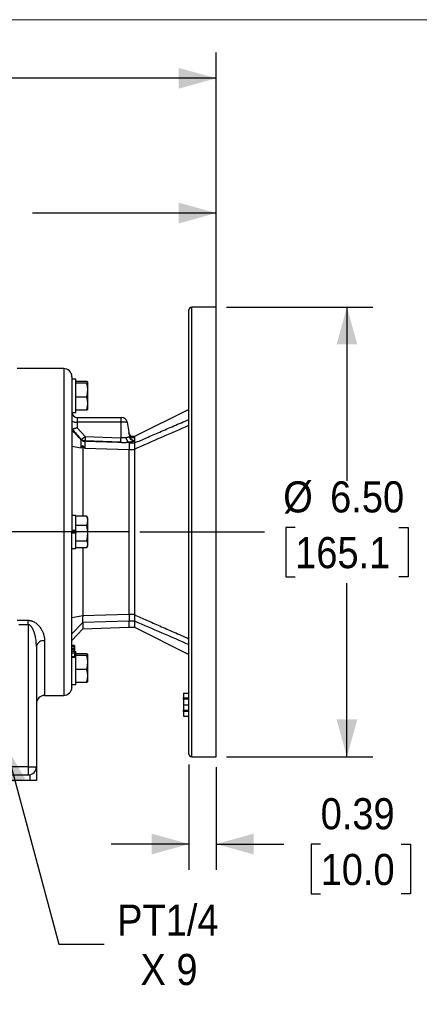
# Model space of a CAD drawing. Header units: inches. Extents: x 0 to 51, y 0 to 33.
# Tile 14 of 15: x 30.2 to 35.9, y 18.8 to 33. Entities that reach past the tile are written whole.
import ezdxf

# ---------------------------------------------------------------- set-up
doc = ezdxf.new("R2010")
doc.units = ezdxf.units.IN
doc.header["$LTSCALE"] = 3
doc.header["$MEASUREMENT"] = 0
doc.linetypes.add('SLD-Center', pattern=[0.75, 0.6, -0.05, 0.05, -0.05])
doc.linetypes.add('SLD-Solid', pattern=[0])
doc.layers.add('CENTER', color=40, linetype='SLD-Center')
doc.layers.add('SLD-DEFPOINTS', color=7, linetype='Continuous')
doc.layers.add('DIMENSIONS', color=140, linetype='SLD-Solid', lineweight=25)
doc.styles.add('SLDTEXTSTYLE0', font='GOTHIC.TTF', dxfattribs={"width": 0.913})
doc.dimstyles.new('SLDDIMSTYLE0', dxfattribs={"dimtxt": 0.45, "dimasz": 0.54, "dimexe": 0, "dimexo": 0.0625, "dimgap": 0.1125, "dimtad": 0, "dimtih": 1, "dimtoh": 1, "dimrnd": 1e-09, "dimzin": 12, "dimdsep": 46, "dimtxsty": 'SLDTEXTSTYLE0', "dimsah": 1, "dimcen": 0.09, "dimadec": 0, "dimazin": 3, "dimtfac": 1, "dimtofl": 0, "dimtmove": 0, "dimatfit": 3, "dimfxl": 0, "dimfrac": 2, "dimtolj": 1, "dimtzin": 12, "dimarcsym": 0})
doc.dimstyles.new('SLDDIMSTYLE3', dxfattribs={"dimtxt": 0.45, "dimasz": 0.54, "dimexe": 0, "dimexo": 0.0625, "dimgap": 0.1125, "dimtad": 0, "dimtih": 1, "dimtoh": 1, "dimrnd": 1e-09, "dimzin": 4, "dimdsep": 46, "dimtxsty": 'SLDTEXTSTYLE0', "dimsah": 1, "dimcen": 0.09, "dimadec": 0, "dimazin": 1, "dimtfac": 1, "dimtofl": 0, "dimtmove": 0, "dimatfit": 3, "dimfxl": 0, "dimfrac": 2, "dimtolj": 1, "dimtzin": 12, "dimarcsym": 0})
doc.dimstyles.new('SLDDIMSTYLE4', dxfattribs={"dimtxt": 0.45, "dimasz": 0.54, "dimexe": 0, "dimexo": 0.0625, "dimgap": 0.1125, "dimtad": 0, "dimtih": 1, "dimtoh": 1, "dimrnd": 1e-09, "dimdsep": 46, "dimtxsty": 'SLDTEXTSTYLE0', "dimsah": 1, "dimcen": 0.09, "dimadec": 0, "dimazin": 2, "dimtfac": 1, "dimtmove": 0, "dimatfit": 0, "dimfxl": 0, "dimfrac": 2, "dimtolj": 1, "dimtzin": 12, "dimarcsym": 0})
doc.dimstyles.new('SLDDIMSTYLE5', dxfattribs={"dimtxt": 0.45, "dimasz": 0.54, "dimexe": 0, "dimexo": 0.0625, "dimgap": 0.1125, "dimtad": 0, "dimtih": 1, "dimtoh": 1, "dimrnd": 1e-09, "dimzin": 12, "dimdsep": 46, "dimtxsty": 'SLDTEXTSTYLE0', "dimsah": 1, "dimcen": 0, "dimadec": 0, "dimazin": 3, "dimtfac": 1, "dimtofl": 0, "dimtmove": 0, "dimatfit": 3, "dimfxl": 0, "dimfrac": 2, "dimtolj": 1, "dimtzin": 12, "dimarcsym": 0})

# ---------------------------------------------------------------- blocks, each defined once
blk = doc.blocks.new('Block2')
at = {"color": 7, "linetype": 'SLD-Solid', "lineweight": 18}
blk.add_line((51, 33), (0, 33), dxfattribs=at)
blk = doc.blocks.new('_D_6')
at = {"layer": 'DIMENSIONS'}
for p, q in [((22.66, 28.572), (22.66, 32.528)), ((33.014, 28.996), (33.014, 32.528)), ((22.66, 32.153), (26.557, 32.153)), ((27.089, 32.149), (26.952, 32.149)), ((26.952, 32.149), (26.952, 31.435)), ((28.585, 32.149), (28.722, 32.149)), ((28.722, 32.149), (28.722, 31.435)), ((33.014, 32.153), (29.117, 32.153)), ((26.952, 31.435), (27.089, 31.435)), ((28.722, 31.435), (28.585, 31.435))]:
    blk.add_line(p, q, dxfattribs=at)
for points in [[(22.66, 32.153), (23.2, 32.003), (23.2, 32.303)], [(33.014, 32.153), (32.474, 32.303), (32.474, 32.003)]]:
    blk.add_solid(points, dxfattribs=at)
at = {"layer": 'DIMENSIONS', "char_height": 0.45, "attachment_point": 1, "style": 'SLDTEXTSTYLE0'}
for s, insert in [('10.35', (27.089, 32.816)), ('263.0', (27.089, 32.01))]:
    blk.add_mtext(s, dxfattribs=dict(at, insert=insert))
blk = doc.blocks.new('_D_7')
at = {"layer": 'DIMENSIONS'}
for p, q in [((25.14, 26.153), (25.14, 30.58)), ((33.014, 27.407), (33.014, 30.58)), ((25.14, 30.205), (27.797, 30.205)), ((28.329, 30.201), (28.192, 30.201)), ((28.192, 30.201), (28.192, 29.487)), ((29.825, 30.201), (29.962, 30.201)), ((29.962, 30.201), (29.962, 29.487)), ((33.014, 30.205), (30.357, 30.205)), ((28.192, 29.487), (28.329, 29.487)), ((29.962, 29.487), (29.825, 29.487))]:
    blk.add_line(p, q, dxfattribs=at)
for points in [[(25.14, 30.205), (25.68, 30.055), (25.68, 30.355)], [(33.014, 30.205), (32.474, 30.355), (32.474, 30.055)]]:
    blk.add_solid(points, dxfattribs=at)
at = {"layer": 'DIMENSIONS', "char_height": 0.45, "attachment_point": 1, "style": 'SLDTEXTSTYLE0'}
for s, insert in [('7.87', (28.495, 30.867)), ('200.0', (28.329, 30.062))]:
    blk.add_mtext(s, dxfattribs=dict(at, insert=insert))
blk = doc.blocks.new('_D_8')
at = {"layer": 'DIMENSIONS'}
for p, q in [((33.164, 28.846), (35.279, 28.846)), ((34.904, 28.846), (34.904, 26.335)), ((34.156, 25.662), (34.019, 25.662)), ((34.019, 25.662), (34.019, 24.948)), ((35.652, 25.662), (35.789, 25.662)), ((35.789, 25.662), (35.789, 24.948)), ((34.019, 24.948), (34.156, 24.948)), ((35.789, 24.948), (35.652, 24.948)), ((34.904, 22.346), (34.904, 24.856)), ((33.164, 22.346), (35.279, 22.346))]:
    blk.add_line(p, q, dxfattribs=at)
for points in [[(34.904, 28.846), (34.754, 28.306), (35.054, 28.306)], [(34.904, 22.346), (35.054, 22.886), (34.754, 22.886)]]:
    blk.add_solid(points, dxfattribs=at)
at = {"layer": 'DIMENSIONS', "char_height": 0.45, "attachment_point": 1, "style": 'SLDTEXTSTYLE0'}
for s, insert in [('%%c', (33.983, 26.328)), ('6.50', (34.661, 26.328)), ('165.1', (34.156, 25.522))]:
    blk.add_mtext(s, dxfattribs=dict(at, insert=insert))
blk = doc.blocks.new('_D_10')
at = {"layer": 'DIMENSIONS'}
for p, q in [((32.621, 22.235), (32.621, 20.71)), ((33.014, 22.196), (33.014, 20.71)), ((32.621, 21.085), (31.496, 21.085)), ((33.014, 21.085), (33.992, 21.085)), ((34.524, 21.081), (34.386, 21.081)), ((34.386, 21.081), (34.386, 20.367)), ((35.687, 21.081), (35.824, 21.081)), ((35.824, 21.081), (35.824, 20.367)), ((34.386, 20.367), (34.524, 20.367)), ((35.824, 20.367), (35.687, 20.367))]:
    blk.add_line(p, q, dxfattribs=at)
for points in [[(32.621, 21.085), (32.081, 21.235), (32.081, 20.935)], [(33.014, 21.085), (33.554, 20.935), (33.554, 21.235)]]:
    blk.add_solid(points, dxfattribs=at)
at = {"layer": 'DIMENSIONS', "char_height": 0.45, "attachment_point": 1, "style": 'SLDTEXTSTYLE0'}
for s, insert in [('0.39', (34.524, 21.748)), ('10.0', (34.524, 20.942))]:
    blk.add_mtext(s, dxfattribs=dict(at, insert=insert))
blk = doc.blocks.new('_D_14')
at = {"layer": 'DIMENSIONS'}
for p, q in [((19.64, 27.559), (19.503, 27.559)), ((19.503, 27.559), (19.503, 26.845)), ((20.471, 27.559), (20.609, 27.559)), ((20.609, 27.559), (20.609, 26.845)), ((21.186, 27.563), (21.936, 27.563)), ((21.936, 27.563), (21.936, 25.903)), ((19.503, 26.845), (19.64, 26.845)), ((20.609, 26.845), (20.471, 26.845)), ((24.89, 25.903), (21.561, 25.903)), ((31.76, 25.596), (21.561, 25.596)), ((21.936, 25.596), (21.936, 24.471))]:
    blk.add_line(p, q, dxfattribs=at)
for points in [[(21.936, 25.903), (22.086, 26.443), (21.786, 26.443)], [(21.936, 25.596), (21.786, 25.056), (22.086, 25.056)]]:
    blk.add_solid(points, dxfattribs=at)
at = {"layer": 'DIMENSIONS', "char_height": 0.45, "attachment_point": 1, "style": 'SLDTEXTSTYLE0'}
for s, insert in [('0.31', (19.474, 28.225)), ('7.8', (19.64, 27.42))]:
    blk.add_mtext(s, dxfattribs=dict(at, insert=insert))
blk = doc.blocks.new('_D_15')
at = {"layer": 'DIMENSIONS'}
for p, q in [((29.969, 22.51), (30.739, 19.636)), ((30.739, 19.636), (31.395, 19.636))]:
    blk.add_line(p, q, dxfattribs=at)
blk.add_solid([(29.969, 22.51), (29.964, 21.95), (30.254, 22.027)], dxfattribs=at)
at = {"layer": 'DIMENSIONS', "char_height": 0.45, "attachment_point": 1, "style": 'SLDTEXTSTYLE0'}
for s, insert in [('PT1/4', (31.583, 20.211)), ('X 9', (31.92, 19.497))]:
    blk.add_mtext(s, dxfattribs=dict(at, insert=insert))

msp = doc.modelspace()

# ---------------------------------------------------------------- linework, layer by layer
for p, q in [((33.014, 28.846), (32.66, 28.846)), ((32.66, 22.346), (32.66, 28.846)), ((33.014, 22.346), (33.014, 28.846)), ((30.81, 27.958), (30.14, 27.958)), ((30.81, 27.958), (30.81, 23.233)), ((30.987, 27.804), (30.928, 27.804)), ((30.987, 27.324), (30.987, 27.804)), ((31.143, 27.771), (30.987, 27.771)), ((31.159, 27.758), (31.157, 27.763)), ((31.159, 27.546), (31.159, 27.758)), ((30.987, 27.749), (31.143, 27.749)), ((31.143, 27.543), (30.987, 27.543)), ((31.159, 27.371), (31.159, 27.546)), ((31.143, 27.358), (30.987, 27.358)), ((31.155, 27.366), (31.143, 27.358)), ((31.157, 27.366), (31.159, 27.371)), ((32.621, 27.367), (31.833, 26.974)), ((30.928, 27.324), (30.987, 27.324)), ((31.006, 27.249), (31.006, 27.184)), ((31.006, 27.249), (31.636, 27.249)), ((31.006, 27.184), (31.006, 27.102)), ((31.636, 27.184), (31.006, 27.184)), ((31.636, 27.249), (31.636, 27.184)), ((31.727, 27.184), (31.636, 27.184)), ((31.636, 27.184), (31.636, 26.956)), ((31.727, 27.184), (31.763, 26.98)), ((31.006, 27.102), (31.12, 26.975)), ((31.634, 26.892), (31.118, 26.911)), ((31.754, 26.883), (31.118, 26.903)), ((31.12, 26.975), (31.636, 26.956)), ((31.833, 26.974), (31.779, 26.974)), ((31.833, 26.974), (31.833, 26.963)), ((31.833, 26.908), (31.833, 26.883)), ((31.063, 26.809), (30.928, 26.831)), ((31.085, 26.845), (31.085, 25.822)), ((31.754, 26.785), (31.118, 26.804)), ((31.754, 26.883), (31.754, 26.893)), ((31.754, 26.883), (31.754, 26.883)), ((31.754, 26.883), (31.833, 26.883)), ((31.754, 26.785), (31.754, 26.784)), ((31.754, 26.784), (31.754, 24.407)), ((31.833, 26.784), (31.754, 26.784)), ((31.833, 26.784), (31.833, 24.407)), ((30.987, 25.836), (30.928, 25.836)), ((30.987, 25.615), (30.987, 25.836)), ((31.143, 25.822), (30.987, 25.822)), ((31.143, 25.822), (31.146, 25.812)), ((31.159, 25.789), (31.148, 25.813)), ((31.159, 25.788), (31.159, 25.789)), ((31.159, 25.402), (31.159, 25.788)), ((31.143, 25.69), (30.987, 25.69)), ((30.987, 25.615), (30.928, 25.615)), ((30.928, 25.605), (30.987, 25.605)), ((30.987, 25.586), (30.928, 25.586)), ((30.987, 25.577), (30.928, 25.577)), ((30.987, 25.611), (30.987, 25.615)), ((30.987, 25.611), (30.987, 25.58)), ((30.987, 25.58), (30.987, 25.577)), ((30.987, 25.356), (30.987, 25.577)), ((30.928, 25.356), (30.987, 25.356)), ((31.143, 25.464), (30.987, 25.464)), ((30.987, 25.369), (31.143, 25.369)), ((31.085, 25.369), (31.085, 24.386)), ((31.148, 25.378), (31.159, 25.402)), ((30.928, 24.36), (31.085, 24.386)), ((31.085, 24.386), (31.754, 24.407)), ((31.754, 24.407), (31.754, 24.407)), ((31.754, 24.407), (31.833, 24.407)), ((30.14, 24.319), (30.298, 24.319)), ((30.298, 24.255), (30.16, 24.255)), ((30.298, 24.255), (30.298, 24.319)), ((30.298, 24.255), (30.298, 22.202)), ((31.085, 24.288), (30.928, 24.121)), ((30.928, 24.026), (31.085, 24.194)), ((31.754, 24.308), (31.085, 24.288)), ((31.085, 24.288), (31.085, 24.194)), ((31.085, 24.194), (31.754, 24.218)), ((31.833, 24.308), (31.754, 24.308)), ((31.754, 24.308), (31.754, 24.308)), ((31.754, 24.308), (31.754, 24.218)), ((31.754, 24.218), (31.833, 24.218)), ((31.833, 24.296), (31.833, 24.218)), ((31.833, 24.218), (32.621, 23.824)), ((30.416, 23.944), (30.416, 22.202)), ((30.534, 24.023), (30.534, 23.233)), ((30.967, 23.955), (30.928, 23.955)), ((30.967, 23.941), (30.928, 23.941)), ((30.967, 23.913), (30.928, 23.913)), ((30.928, 23.912), (30.967, 23.912)), ((30.967, 23.925), (30.967, 23.936)), ((30.967, 23.893), (30.928, 23.893)), ((30.967, 23.866), (30.928, 23.866)), ((30.967, 23.842), (30.928, 23.842)), ((30.967, 23.79), (30.928, 23.79)), ((30.967, 23.782), (30.928, 23.782)), ((30.967, 23.866), (30.967, 23.893)), ((30.987, 23.867), (30.967, 23.867)), ((30.967, 23.782), (30.967, 23.79)), ((30.987, 23.388), (30.987, 23.867)), ((31.143, 23.834), (30.987, 23.834)), ((31.143, 23.812), (30.987, 23.812)), ((31.159, 23.821), (31.157, 23.826)), ((31.159, 23.609), (31.159, 23.821)), ((31.143, 23.606), (30.987, 23.606)), ((31.159, 23.434), (31.159, 23.609)), ((30.987, 23.388), (30.928, 23.388)), ((31.143, 23.421), (30.987, 23.421)), ((31.155, 23.429), (31.143, 23.421)), ((31.157, 23.429), (31.159, 23.434)), ((30.534, 23.233), (30.81, 23.233)), ((32.542, 23.264), (32.621, 23.264)), ((32.542, 23.199), (32.621, 23.199)), ((32.542, 23.18), (32.542, 23.199)), ((32.621, 23.18), (32.542, 23.18)), ((32.542, 23.099), (32.621, 23.099)), ((32.542, 23.018), (32.621, 23.018)), ((32.542, 22.999), (32.542, 23.018)), ((32.621, 22.999), (32.542, 22.999)), ((32.542, 22.933), (32.621, 22.933)), ((32.66, 22.346), (33.014, 22.346)), ((30.298, 22.202), (29.156, 22.202)), ((30.298, 22.202), (30.416, 22.202)), ((30.298, 22.202), (30.298, 22.084)), ((30.416, 22.202), (30.416, 22.005)), ((29.156, 22.084), (30.298, 22.084)), ((30.319, 22.086), (30.319, 22.005)), ((30.319, 22.005), (29.252, 22.005)), ((30.416, 22.005), (30.319, 22.005))]:
    msp.add_line(p, q)
for centre, radius, start, end in [((32.66, 28.806), 0.0394, 90, 180), ((30.81, 27.84), 0.118, 0, 90), ((31.006, 27.328), 0.0787, 180, 270), ((30.987, 27.308), 0.125, 241.5186, 278.7792), ((31.649, 27.171), 0.0787, 10, 90), ((28.251, 27.069), 3.388, 357.0045, 358.0907), ((31.833, 27.033), 0.0786, 190.0564, 270.1117), ((31.84, 26.993), 0.0782, 190.1511, 265.2882), ((30.518, 23.919), 0.105, 80.9631, 166.3571), ((30.81, 23.352), 0.118, 270, 0), ((30.534, 23.115), 0.118, 90, 180), ((32.66, 22.385), 0.0394, 180, 270), ((30.298, 22.202), 0.118, 270, 0)]:
    msp.add_arc(centre, radius, start, end)
for points, knots in [([(32.621, 25.596), (32.621, 26.447), (32.621, 27.264), (32.621, 28.468), (32.621, 28.806), (32.621, 28.806)], [0, 0, 0, 0, 0.5, 0.5, 1, 1, 1, 1]), ([(30.928, 27.84), (30.928, 27.84), (30.928, 27.603), (30.928, 26.762), (30.928, 26.191), (30.928, 25.596)], [0, 0, 0, 0, 0.5, 0.5, 1, 1, 1, 1]), ([(31.143, 27.749), (31.144, 27.75), (31.146, 27.751), (31.149, 27.752), (31.152, 27.754), (31.154, 27.755), (31.157, 27.758), (31.158, 27.76), (31.157, 27.763), (31.154, 27.766), (31.149, 27.768), (31.145, 27.77), (31.143, 27.771)], [0, 0, 0, 0, 0.06553, 0.129129, 0.190835, 0.250689, 0.376891, 0.500138, 0.623002, 0.748991, 0.870648, 1, 1, 1, 1]), ([(31.143, 27.543), (31.144, 27.547), (31.146, 27.556), (31.149, 27.569), (31.152, 27.582), (31.154, 27.599), (31.157, 27.621), (31.158, 27.646), (31.157, 27.671), (31.154, 27.697), (31.15, 27.723), (31.145, 27.74), (31.143, 27.749)], [0, 0, 0, 0, 0.065882, 0.129816, 0.191839, 0.251992, 0.378566, 0.502206, 0.618849, 0.74042, 0.867345, 1, 1, 1, 1]), ([(31.143, 27.358), (31.144, 27.362), (31.146, 27.369), (31.149, 27.381), (31.152, 27.393), (31.154, 27.408), (31.157, 27.427), (31.158, 27.45), (31.157, 27.473), (31.154, 27.495), (31.15, 27.519), (31.145, 27.535), (31.143, 27.543)], [0, 0, 0, 0, 0.065882, 0.129816, 0.191839, 0.251992, 0.378566, 0.502206, 0.618849, 0.74042, 0.867345, 1, 1, 1, 1]), ([(31.636, 27.249), (31.64, 27.249), (31.643, 27.249), (31.648, 27.249), (31.649, 27.249), (31.649, 27.249)], [0, 0, 0, 0, 0.5, 0.5, 1, 1, 1, 1]), ([(31.833, 26.882), (31.892, 26.907), (32.013, 26.96), (32.203, 27.042), (32.407, 27.13), (32.548, 27.191), (32.621, 27.222)], [0, 0, 0, 0, 0.223317, 0.464423, 0.723319, 1, 1, 1, 1]), ([(31.006, 27.102), (31.005, 27.101), (31.001, 27.1), (30.996, 27.098), (30.991, 27.096), (30.987, 27.095), (30.984, 27.094), (30.977, 27.092), (30.968, 27.089), (30.958, 27.086), (30.949, 27.084), (30.942, 27.083), (30.936, 27.083), (30.932, 27.083), (30.93, 27.083), (30.929, 27.084)], [0, 0, 0, 0, 0.053148, 0.101665, 0.145553, 0.18481, 0.219436, 0.249433, 0.381471, 0.499537, 0.607243, 0.710977, 0.810894, 0.907171, 1, 1, 1, 1]), ([(30.929, 27.084), (30.952, 27.059), (30.996, 27.009), (31.041, 26.96), (31.063, 26.935)], [0, 0, 0, 0, 0.502254, 1, 1, 1, 1]), ([(31.063, 26.809), (31.063, 26.811), (31.063, 26.816), (31.063, 26.824), (31.062, 26.833), (31.062, 26.842), (31.062, 26.857), (31.062, 26.872), (31.061, 26.888), (31.062, 26.901), (31.062, 26.913), (31.062, 26.921), (31.063, 26.925), (31.063, 26.927), (31.063, 26.927)], [0, 0, 0, 0, 0.039554, 0.084425, 0.134619, 0.190161, 0.251097, 0.403881, 0.500679, 0.594062, 0.750132, 0.847603, 0.930862, 1, 1, 1, 1]), ([(31.063, 26.935), (31.063, 26.935), (31.064, 26.935), (31.065, 26.935), (31.066, 26.936), (31.067, 26.936), (31.069, 26.937), (31.071, 26.938), (31.076, 26.941), (31.084, 26.946), (31.092, 26.952), (31.1, 26.958), (31.106, 26.963), (31.111, 26.967), (31.116, 26.971), (31.119, 26.974), (31.12, 26.975)], [0, 0, 0, 0, 0.048628, 0.093992, 0.136091, 0.174924, 0.21049, 0.242792, 0.384162, 0.500023, 0.645854, 0.757246, 0.825317, 0.881244, 0.947754, 1, 1, 1, 1]), ([(31.118, 26.911), (31.116, 26.911), (31.112, 26.911), (31.107, 26.912), (31.102, 26.913), (31.096, 26.914), (31.091, 26.916), (31.086, 26.918), (31.081, 26.921), (31.076, 26.924), (31.071, 26.927), (31.067, 26.931), (31.064, 26.934), (31.063, 26.935)], [0, 0, 0, 0, 0.08596, 0.172859, 0.260714, 0.349544, 0.439365, 0.530196, 0.622051, 0.714945, 0.808894, 0.903908, 1, 1, 1, 1]), ([(31.118, 26.903), (31.116, 26.903), (31.113, 26.903), (31.107, 26.904), (31.101, 26.905), (31.095, 26.907), (31.087, 26.91), (31.08, 26.913), (31.074, 26.918), (31.068, 26.922), (31.064, 26.926), (31.063, 26.927)], [0, 0, 0, 0, 0.073278, 0.159903, 0.25987, 0.373179, 0.499825, 0.645591, 0.749789, 0.881723, 1, 1, 1, 1]), ([(31.118, 26.903), (31.118, 26.903), (31.117, 26.902), (31.117, 26.9), (31.117, 26.899), (31.117, 26.897), (31.117, 26.895), (31.117, 26.893), (31.116, 26.889), (31.116, 26.882), (31.116, 26.87), (31.116, 26.856), (31.116, 26.843), (31.117, 26.832), (31.117, 26.823), (31.117, 26.813), (31.118, 26.807), (31.118, 26.804)], [0, 0, 0, 0, 0.041971, 0.08218, 0.120484, 0.156756, 0.190887, 0.222781, 0.252359, 0.382212, 0.501074, 0.620037, 0.749867, 0.805187, 0.87499, 0.938192, 1, 1, 1, 1]), ([(31.12, 26.975), (31.12, 26.973), (31.12, 26.97), (31.12, 26.964), (31.12, 26.957), (31.119, 26.949), (31.119, 26.94), (31.119, 26.933), (31.118, 26.927), (31.118, 26.922), (31.118, 26.917), (31.118, 26.913), (31.118, 26.911), (31.118, 26.911)], [0, 0, 0, 0, 0.043714, 0.104947, 0.18369, 0.279935, 0.378334, 0.500038, 0.571715, 0.657557, 0.757557, 0.871708, 1, 1, 1, 1]), ([(31.711, 26.957), (31.709, 26.957), (31.706, 26.957), (31.7, 26.956), (31.694, 26.956), (31.688, 26.956), (31.682, 26.955), (31.675, 26.955), (31.669, 26.955), (31.662, 26.955), (31.656, 26.955), (31.649, 26.955), (31.643, 26.956), (31.638, 26.956), (31.636, 26.956)], [0, 0, 0, 0, 0.085258, 0.170157, 0.254699, 0.338886, 0.422721, 0.506207, 0.589347, 0.672146, 0.754606, 0.836732, 0.918529, 1, 1, 1, 1]), ([(31.759, 26.973), (31.758, 26.972), (31.757, 26.971), (31.755, 26.97), (31.753, 26.969), (31.75, 26.968), (31.748, 26.967), (31.746, 26.966), (31.743, 26.965), (31.74, 26.964), (31.734, 26.962), (31.727, 26.96), (31.719, 26.959), (31.714, 26.958), (31.711, 26.957)], [0, 0, 0, 0, 0.0772714, 0.1503618, 0.2192488, 0.2839115, 0.3443305, 0.400488, 0.4523674, 0.4999539, 0.6343448, 0.7625163, 0.8844163, 1, 1, 1, 1]), ([(31.711, 26.957), (31.712, 26.956), (31.712, 26.952), (31.713, 26.946), (31.715, 26.941), (31.716, 26.936), (31.718, 26.932), (31.72, 26.928), (31.722, 26.924), (31.723, 26.92), (31.725, 26.917), (31.728, 26.913), (31.732, 26.908), (31.737, 26.903), (31.742, 26.898), (31.748, 26.895), (31.752, 26.894), (31.754, 26.893)], [0, 0, 0, 0, 0.0581842, 0.1151367, 0.1706017, 0.224345, 0.2761577, 0.3258578, 0.3732905, 0.4183286, 0.4608705, 0.5008384, 0.5934426, 0.6906239, 0.7915006, 0.8950189, 1, 1, 1, 1]), ([(31.779, 26.973), (31.779, 26.974), (31.779, 26.976), (31.774, 26.982), (31.766, 26.993), (31.757, 27.009), (31.755, 27.022), (31.753, 27.029)], [0, 0, 0, 0, 0.159816, 0.356748, 0.55742, 0.769653, 1, 1, 1, 1]), ([(31.833, 26.963), (31.824, 26.963), (31.815, 26.964), (31.806, 26.967), (31.797, 26.97), (31.789, 26.975), (31.782, 26.981), (31.775, 26.987), (31.768, 26.994), (31.764, 27.002), (31.759, 27.01), (31.756, 27.019), (31.754, 27.028)], [0, 0, 0, 0, 0.248961, 0.248961, 0.248961, 0.504005, 0.504005, 0.504005, 0.759049, 0.759049, 0.759049, 1.014093, 1.014093, 1.014093, 1.014093]), ([(31.833, 26.908), (31.832, 26.908), (31.831, 26.907), (31.828, 26.906), (31.825, 26.905), (31.82, 26.904), (31.813, 26.902), (31.804, 26.9), (31.793, 26.898), (31.781, 26.896), (31.769, 26.894), (31.759, 26.893), (31.754, 26.893)], [0, 0, 0, 0, 0.06306, 0.126182, 0.1895, 0.253148, 0.377086, 0.501066, 0.626302, 0.750576, 0.874828, 1, 1, 1, 1]), ([(31.763, 26.98), (31.763, 26.979), (31.763, 26.979), (31.763, 26.978), (31.762, 26.976), (31.761, 26.974), (31.759, 26.973), (31.759, 26.973)], [0, 0, 0, 0, 0.126715, 0.293038, 0.499145, 0.787664, 1, 1, 1, 1]), ([(31.833, 26.908), (31.832, 26.909), (31.827, 26.909), (31.817, 26.911), (31.802, 26.916), (31.787, 26.925), (31.777, 26.936), (31.77, 26.945), (31.765, 26.955), (31.761, 26.964), (31.759, 26.97), (31.759, 26.973)], [0, 0, 0, 0, 0.045875, 0.141859, 0.292326, 0.499704, 0.614656, 0.722822, 0.82334, 0.915765, 1, 1, 1, 1]), ([(31.777, 26.969), (31.78, 26.969), (31.794, 26.968), (31.809, 26.967), (31.823, 26.966), (31.83, 26.965), (31.832, 26.964), (31.833, 26.963)], [0, 0, 0, 0, 0.090884, 0.393059, 0.595226, 0.793869, 1, 1, 1, 1]), ([(31.833, 26.963), (31.833, 26.962), (31.833, 26.962), (31.833, 26.961), (31.833, 26.96), (31.833, 26.959), (31.833, 26.959), (31.833, 26.957), (31.833, 26.956), (31.833, 26.954)], [0, 0, 0, 0, 0.001000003, 0.001000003, 0.001000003, 0.002000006, 0.002000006, 0.002000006, 0.003622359, 0.003622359, 0.003622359, 0.003622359]), ([(31.063, 26.809), (31.063, 26.809), (31.063, 26.809), (31.063, 26.809), (31.064, 26.809), (31.064, 26.81), (31.065, 26.811), (31.066, 26.814), (31.069, 26.82), (31.073, 26.828), (31.079, 26.837), (31.083, 26.842), (31.085, 26.845)], [0, 0, 0, 0, 0.0078439, 0.0167059, 0.0240592, 0.0354571, 0.0625873, 0.1251489, 0.2502723, 0.5003053, 0.7492716, 1, 1, 1, 1]), ([(31.085, 26.845), (31.087, 26.842), (31.092, 26.836), (31.099, 26.827), (31.108, 26.816), (31.114, 26.808), (31.118, 26.804)], [0, 0, 0, 0, 0.204521, 0.439318, 0.704461, 1, 1, 1, 1]), ([(31.634, 26.892), (31.637, 26.892), (31.643, 26.892), (31.652, 26.891), (31.661, 26.891), (31.67, 26.891), (31.679, 26.891), (31.688, 26.891), (31.699, 26.891), (31.712, 26.891), (31.727, 26.892), (31.741, 26.892), (31.75, 26.893), (31.754, 26.893)], [0, 0, 0, 0, 0.071903, 0.143421, 0.214702, 0.285895, 0.357148, 0.428611, 0.500431, 0.625733, 0.750231, 0.874721, 1, 1, 1, 1]), ([(31.754, 26.893), (31.754, 26.893), (31.754, 26.893), (31.754, 26.893), (31.754, 26.893)], [0, 0, 0, 0, 0.472294, 1, 1, 1, 1]), ([(31.754, 26.883), (31.754, 26.883), (31.754, 26.882), (31.755, 26.88), (31.755, 26.878), (31.755, 26.876), (31.755, 26.873), (31.755, 26.87), (31.755, 26.866), (31.755, 26.862), (31.755, 26.857), (31.755, 26.853), (31.755, 26.848), (31.755, 26.842), (31.755, 26.837), (31.755, 26.831), (31.755, 26.825), (31.755, 26.818), (31.755, 26.812), (31.755, 26.805), (31.755, 26.798), (31.754, 26.792), (31.754, 26.787), (31.754, 26.785)], [0, 0, 0, 0, 0.0475731, 0.0951503, 0.1427317, 0.1903175, 0.2379075, 0.2855021, 0.3331011, 0.3807047, 0.4283129, 0.4759258, 0.5235436, 0.5711662, 0.6187937, 0.6664262, 0.7140638, 0.7617066, 0.8093545, 0.8570078, 0.9046664, 0.9523305, 1, 1, 1, 1]), ([(31.833, 26.882), (31.833, 26.88), (31.833, 26.877), (31.833, 26.867), (31.833, 26.861), (31.833, 26.849), (31.833, 26.844), (31.833, 26.835), (31.833, 26.831), (31.833, 26.82), (31.833, 26.815), (31.833, 26.804), (31.833, 26.799), (31.833, 26.793)], [0, 0, 0, 0, 0.25, 0.25, 0.5, 0.5, 0.625, 0.625, 0.75, 0.75, 0.875, 0.875, 1, 1, 1, 1]), ([(31.143, 25.69), (31.144, 25.693), (31.146, 25.699), (31.149, 25.707), (31.152, 25.715), (31.154, 25.726), (31.157, 25.74), (31.158, 25.756), (31.157, 25.772), (31.154, 25.788), (31.15, 25.805), (31.145, 25.816), (31.143, 25.822)], [0, 0, 0, 0, 0.065882, 0.129816, 0.191839, 0.251992, 0.378566, 0.502206, 0.618849, 0.74042, 0.867345, 1, 1, 1, 1]), ([(31.143, 25.464), (31.144, 25.469), (31.146, 25.479), (31.149, 25.493), (31.152, 25.507), (31.154, 25.525), (31.157, 25.549), (31.158, 25.577), (31.157, 25.606), (31.154, 25.634), (31.149, 25.662), (31.145, 25.681), (31.143, 25.69)], [0, 0, 0, 0, 0.06553, 0.129129, 0.190835, 0.250689, 0.376891, 0.500138, 0.623002, 0.748991, 0.870648, 1, 1, 1, 1]), ([(30.928, 23.355), (30.928, 23.354), (30.928, 23.35), (30.928, 23.376), (30.928, 23.433), (30.928, 23.522), (30.928, 23.638), (30.928, 23.779), (30.928, 23.944), (30.928, 24.133), (30.928, 24.345), (30.928, 24.577), (30.928, 24.823), (30.928, 25.078), (30.928, 25.337), (30.928, 25.51), (30.928, 25.596)], [0, 0, 0, 0, 0.025796, 0.101951, 0.178106, 0.253721, 0.328277, 0.401301, 0.474324, 0.548881, 0.624495, 0.70065, 0.776805, 0.85242, 0.926976, 1, 1, 1, 1]), ([(32.621, 22.385), (32.621, 22.385), (32.621, 22.723), (32.621, 23.928), (32.621, 24.744), (32.621, 25.596)], [0, 0, 0, 0, 0.5, 0.5, 1, 1, 1, 1]), ([(31.143, 25.369), (31.144, 25.371), (31.146, 25.375), (31.149, 25.381), (31.152, 25.387), (31.154, 25.395), (31.157, 25.405), (31.158, 25.417), (31.157, 25.428), (31.154, 25.44), (31.15, 25.452), (31.145, 25.46), (31.143, 25.464)], [0, 0, 0, 0, 0.065882, 0.129816, 0.191839, 0.251992, 0.378566, 0.502206, 0.618849, 0.74042, 0.867345, 1, 1, 1, 1]), ([(31.085, 24.386), (31.085, 24.384), (31.085, 24.379), (31.085, 24.373), (31.084, 24.366), (31.084, 24.36), (31.084, 24.353), (31.084, 24.347), (31.084, 24.342), (31.084, 24.336), (31.084, 24.331), (31.084, 24.325), (31.084, 24.319), (31.084, 24.312), (31.084, 24.305), (31.084, 24.299), (31.084, 24.294), (31.085, 24.29), (31.085, 24.288), (31.085, 24.288)], [0, 0, 0, 0, 0.0456595, 0.091534, 0.1375399, 0.1835916, 0.2296027, 0.2754866, 0.321158, 0.3665332, 0.4115316, 0.456076, 0.5000938, 0.5811693, 0.6638079, 0.7475302, 0.8318226, 0.9161547, 1, 1, 1, 1]), ([(31.754, 24.407), (31.754, 24.405), (31.754, 24.4), (31.755, 24.394), (31.755, 24.387), (31.755, 24.381), (31.755, 24.374), (31.755, 24.368), (31.755, 24.362), (31.755, 24.357), (31.755, 24.351), (31.755, 24.346), (31.755, 24.341), (31.755, 24.337), (31.755, 24.332), (31.755, 24.328), (31.755, 24.324), (31.755, 24.321), (31.755, 24.318), (31.755, 24.315), (31.755, 24.313), (31.755, 24.311), (31.754, 24.309), (31.754, 24.308), (31.754, 24.308)], [0, 0, 0, 0, 0.0455029, 0.0910007, 0.1364936, 0.1819816, 0.2274648, 0.2729432, 0.3184169, 0.363886, 0.4093504, 0.4548104, 0.5002659, 0.545717, 0.5911638, 0.6366063, 0.6820446, 0.7274787, 0.7729088, 0.8183348, 0.8637569, 0.9091751, 0.9545894, 1, 1, 1, 1]), ([(31.833, 24.398), (31.892, 24.372), (32.013, 24.319), (32.203, 24.235), (32.407, 24.146), (32.548, 24.085), (32.621, 24.053)], [0, 0, 0, 0, 0.223317, 0.464423, 0.723319, 1, 1, 1, 1]), ([(31.833, 24.398), (31.833, 24.387), (31.833, 24.376), (31.833, 24.356), (31.833, 24.347), (31.833, 24.335), (31.833, 24.331), (31.833, 24.325), (31.833, 24.322), (31.833, 24.317), (31.833, 24.315), (31.833, 24.311), (31.833, 24.31), (31.833, 24.309)], [0, 0, 0, 0, 0.25, 0.25, 0.5, 0.5, 0.625, 0.625, 0.75, 0.75, 0.875, 0.875, 1, 1, 1, 1]), ([(30.298, 24.319), (30.3, 24.319), (30.305, 24.319), (30.313, 24.318), (30.32, 24.317), (30.327, 24.316), (30.335, 24.314), (30.342, 24.313), (30.349, 24.31), (30.363, 24.306), (30.383, 24.296), (30.406, 24.281), (30.428, 24.263), (30.447, 24.244), (30.464, 24.223), (30.478, 24.202), (30.492, 24.181), (30.503, 24.158), (30.512, 24.136), (30.52, 24.115), (30.525, 24.095), (30.529, 24.077), (30.532, 24.058), (30.534, 24.04), (30.534, 24.029), (30.534, 24.023)], [0, 0, 0, 0, 0.015415, 0.030832, 0.046297, 0.061856, 0.077553, 0.093432, 0.109536, 0.125906, 0.186576, 0.251397, 0.31209, 0.376358, 0.437631, 0.50137, 0.562808, 0.625652, 0.687933, 0.750779, 0.801245, 0.851291, 0.901025, 0.950557, 1, 1, 1, 1]), ([(30.416, 23.944), (30.416, 23.948), (30.416, 23.957), (30.415, 23.972), (30.414, 23.987), (30.413, 24.006), (30.41, 24.035), (30.405, 24.065), (30.399, 24.094), (30.391, 24.123), (30.38, 24.158), (30.365, 24.192), (30.351, 24.217), (30.34, 24.231), (30.331, 24.24), (30.325, 24.245), (30.318, 24.25), (30.311, 24.253), (30.304, 24.254), (30.3, 24.255), (30.298, 24.255)], [0, 0, 0, 0, 0.038019, 0.079653, 0.124905, 0.171982, 0.249615, 0.374513, 0.440566, 0.499337, 0.638908, 0.749009, 0.817163, 0.874053, 0.899383, 0.922565, 0.94385, 0.963564, 0.982118, 1, 1, 1, 1]), ([(30.967, 23.955), (30.967, 23.955), (30.967, 23.955), (30.967, 23.954), (30.967, 23.953), (30.967, 23.952), (30.967, 23.95), (30.967, 23.947), (30.967, 23.944), (30.967, 23.942), (30.967, 23.941)], [0, 0, 0, 0, 0.132395, 0.259437, 0.383829, 0.505504, 0.627092, 0.748894, 0.872593, 1, 1, 1, 1]), ([(30.967, 23.941), (30.967, 23.94), (30.967, 23.938), (30.967, 23.935), (30.967, 23.932), (30.967, 23.928), (30.967, 23.925), (30.967, 23.921), (30.967, 23.917), (30.967, 23.914), (30.967, 23.913)], [0, 0, 0, 0, 0.116885, 0.234294, 0.353225, 0.475085, 0.599298, 0.727629, 0.861066, 1, 1, 1, 1]), ([(30.967, 23.912), (30.967, 23.911), (30.967, 23.91), (30.967, 23.907), (30.967, 23.905), (30.967, 23.903), (30.967, 23.901), (30.967, 23.899), (30.967, 23.897), (30.967, 23.896), (30.967, 23.895), (30.967, 23.894), (30.967, 23.893), (30.967, 23.893), (30.967, 23.893)], [0, 0, 0, 0, 0.060416, 0.121929, 0.18437, 0.251413, 0.319925, 0.390152, 0.464006, 0.541976, 0.629942, 0.7349, 0.858296, 1, 1, 1, 1]), ([(30.967, 23.866), (30.967, 23.866), (30.967, 23.866), (30.967, 23.866), (30.967, 23.865), (30.967, 23.865), (30.967, 23.863), (30.967, 23.862), (30.967, 23.861), (30.967, 23.859), (30.967, 23.857), (30.967, 23.855), (30.967, 23.853), (30.967, 23.851), (30.967, 23.848), (30.967, 23.846), (30.967, 23.844), (30.967, 23.842), (30.967, 23.841)], [0, 0, 0, 0, 0.088155, 0.171712, 0.250218, 0.324059, 0.393816, 0.460171, 0.523557, 0.584563, 0.642779, 0.697677, 0.750694, 0.801112, 0.850725, 0.89924, 0.949387, 1, 1, 1, 1]), ([(30.967, 23.842), (30.967, 23.84), (30.967, 23.836), (30.967, 23.831), (30.967, 23.825), (30.967, 23.82), (30.967, 23.816), (30.967, 23.811), (30.967, 23.807), (30.967, 23.804), (30.967, 23.8), (30.967, 23.798), (30.967, 23.795), (30.967, 23.793), (30.967, 23.792), (30.967, 23.791), (30.967, 23.79), (30.967, 23.79), (30.967, 23.79)], [0, 0, 0, 0, 0.071467, 0.14017, 0.205804, 0.269119, 0.330764, 0.391339, 0.451476, 0.511564, 0.571398, 0.630245, 0.688878, 0.748004, 0.808064, 0.869657, 0.933341, 1, 1, 1, 1]), ([(31.143, 23.812), (31.144, 23.813), (31.146, 23.814), (31.149, 23.815), (31.152, 23.817), (31.154, 23.818), (31.157, 23.82), (31.158, 23.823), (31.157, 23.826), (31.154, 23.829), (31.149, 23.831), (31.145, 23.833), (31.143, 23.834)], [0, 0, 0, 0, 0.065622, 0.129308, 0.191097, 0.251029, 0.376925, 0.499881, 0.623036, 0.749331, 0.870827, 1, 1, 1, 1]), ([(31.143, 23.606), (31.144, 23.61), (31.146, 23.619), (31.149, 23.632), (31.152, 23.645), (31.154, 23.662), (31.157, 23.684), (31.158, 23.709), (31.157, 23.734), (31.154, 23.76), (31.15, 23.786), (31.145, 23.803), (31.143, 23.812)], [0, 0, 0, 0, 0.0658824, 0.1298161, 0.1918389, 0.2519922, 0.378566, 0.5022058, 0.6188494, 0.7404198, 0.8673446, 1, 1, 1, 1]), ([(31.143, 23.421), (31.144, 23.425), (31.146, 23.432), (31.149, 23.444), (31.152, 23.456), (31.154, 23.471), (31.157, 23.49), (31.158, 23.513), (31.157, 23.536), (31.154, 23.558), (31.15, 23.582), (31.145, 23.598), (31.143, 23.606)], [0, 0, 0, 0, 0.0658824, 0.1298161, 0.1918389, 0.2519922, 0.378566, 0.5022058, 0.6188494, 0.7404198, 0.8673446, 1, 1, 1, 1]), ([(32.542, 23.264), (32.542, 23.264), (32.542, 23.264), (32.542, 23.263), (32.542, 23.262), (32.542, 23.26), (32.542, 23.258), (32.542, 23.255), (32.542, 23.251), (32.542, 23.247), (32.542, 23.243), (32.542, 23.238), (32.542, 23.232), (32.542, 23.226), (32.542, 23.22), (32.542, 23.213), (32.542, 23.206), (32.542, 23.201), (32.542, 23.199)], [0, 0, 0, 0, 0.069379, 0.137403, 0.204255, 0.269686, 0.333863, 0.397541, 0.460363, 0.522874, 0.584575, 0.645505, 0.705536, 0.764669, 0.823585, 0.882034, 0.941036, 1, 1, 1, 1]), ([(32.542, 23.175), (32.542, 23.167), (32.542, 23.149), (32.542, 23.121), (32.542, 23.102), (32.542, 23.099)], [0, 0, 0, 0, 0.343839, 0.859814, 1, 1, 1, 1]), ([(32.542, 23.123), (32.542, 23.123), (32.542, 23.123), (32.542, 23.121), (32.542, 23.119), (32.542, 23.116), (32.542, 23.113), (32.542, 23.108), (32.542, 23.102), (32.542, 23.096), (32.542, 23.089), (32.542, 23.082), (32.542, 23.074), (32.542, 23.066), (32.542, 23.058), (32.542, 23.049), (32.542, 23.039), (32.542, 23.033), (32.542, 23.03)], [0, 0, 0, 0, 0.066793, 0.13156, 0.1948, 0.257182, 0.318795, 0.380613, 0.443447, 0.507637, 0.571638, 0.633385, 0.693776, 0.753461, 0.813501, 0.874193, 0.936123, 1, 1, 1, 1]), ([(32.542, 23.099), (32.542, 23.085), (32.542, 23.059), (32.542, 23.032), (32.542, 23.023), (32.542, 23.022)], [0, 0, 0, 0, 0.484771, 0.976093, 1, 1, 1, 1]), ([(32.542, 22.999), (32.542, 22.997), (32.542, 22.992), (32.542, 22.984), (32.542, 22.978), (32.542, 22.971), (32.542, 22.965), (32.542, 22.96), (32.542, 22.955), (32.542, 22.95), (32.542, 22.946), (32.542, 22.943), (32.542, 22.94), (32.542, 22.937), (32.542, 22.936), (32.542, 22.934), (32.542, 22.933), (32.542, 22.933), (32.542, 22.933)], [0, 0, 0, 0, 0.06016, 0.120393, 0.179827, 0.2395, 0.299564, 0.359771, 0.420549, 0.482091, 0.544085, 0.606607, 0.669634, 0.733346, 0.798221, 0.86409, 0.931178, 1, 1, 1, 1])]:
    msp.add_open_spline(points, degree=3, knots=knots)
for points in [[(31.063, 26.927), (31.018, 26.975), (30.973, 27.023), (30.928, 27.071)], [(31.833, 26.793), (32.095, 26.909), (32.358, 27.024), (32.621, 27.138)], [(31.063, 26.927), (31.063, 26.93), (31.063, 26.933), (31.063, 26.935)], [(31.118, 26.911), (31.118, 26.908), (31.118, 26.905), (31.118, 26.903)], [(31.833, 26.954), (31.833, 26.945), (31.833, 26.932), (31.833, 26.916)], [(31.833, 26.916), (31.833, 26.913), (31.833, 26.911), (31.833, 26.908)], [(31.833, 26.793), (31.833, 26.79), (31.833, 26.787), (31.833, 26.784)], [(31.833, 24.407), (31.833, 24.404), (31.833, 24.401), (31.833, 24.398)], [(31.833, 24.31), (31.833, 24.309), (31.833, 24.308), (31.833, 24.308)], [(31.833, 24.309), (32.095, 24.196), (32.358, 24.083), (32.621, 23.969)]]:
    msp.add_open_spline(points, degree=3)
at = {"layer": 'CENTER'}
msp.add_line((31.91, 25.596), (33.764, 25.596), dxfattribs=at)

# ---------------------------------------------------------------- block references
at = {"layer": 'SLD-DEFPOINTS'}
msp.add_blockref('Block2', (0, 0), dxfattribs=at)

# ---------------------------------------------------------------- dimensions: what is measured, and where the dimension line sits
at = {"layer": 'DIMENSIONS'}
for base, p1, p2, dimstyle, picture, middle in [((33.014, 32.153), (22.66, 28.422), (33.014, 28.846), 'SLDDIMSTYLE0', '_D_6', (27.837, 32.153)), ((33.014, 30.205), (25.14, 26.003), (33.014, 27.257), 'SLDDIMSTYLE0', '_D_7', (29.077, 30.205)), ((33.014, 21.085), (32.621, 22.385), (33.014, 22.346), 'SLDDIMSTYLE4', '_D_10', (35.105, 21.085))]:
    dim = msp.add_linear_dim(base=base, p1=p1, p2=p2, dimstyle=dimstyle, dxfattribs=at)
    dim.commit()
    dim.dimension.update_dxf_attribs({"geometry": picture, "text_midpoint": middle, "dimtype": 160})
dim = msp.add_linear_dim(base=(34.904, 28.846), p1=(33.014, 22.346), p2=(33.014, 28.846), angle=90, text='%%c<>', dimstyle='SLDDIMSTYLE3', dxfattribs=at)
dim.commit()
dim.dimension.update_dxf_attribs({"geometry": '_D_8', "text_midpoint": (34.904, 25.596), "dimtype": 160})
dim = msp.add_linear_dim(base=(21.936, 25.596), p1=(25.04, 25.903), p2=(31.91, 25.596), angle=90, dimstyle='SLDDIMSTYLE4', dxfattribs=at)
dim.commit()
dim.dimension.update_dxf_attribs({"geometry": '_D_14', "text_midpoint": (21.936, 27.563), "dimtype": 160})
dim = msp.add_radius_dim(center=(29.904, 22.753), mpoint=(29.969, 22.51), text='PT1/4\\PX 9', dimstyle='SLDDIMSTYLE5', override={"dimpost": '<>'}, dxfattribs=at)
dim.commit()
dim.dimension.update_dxf_attribs({"geometry": '_D_15', "text_midpoint": (32.352, 19.636), "dimtype": 164})

doc.saveas('drawing.dxf')
